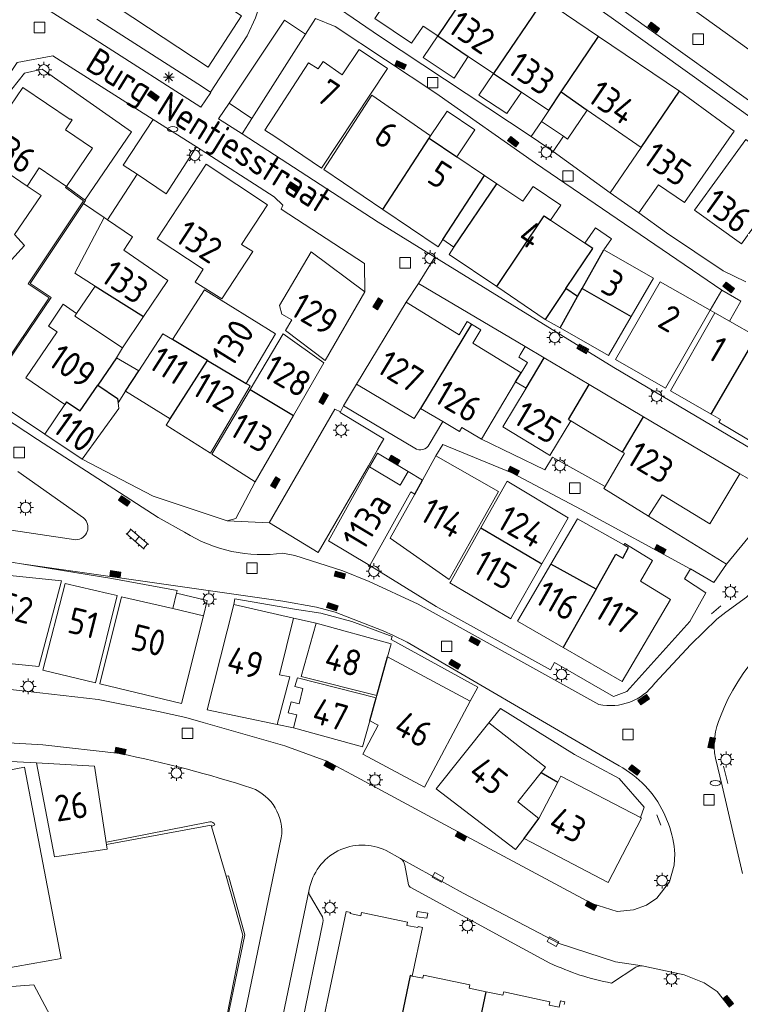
# Model space of a CAD drawing. Extents: x 168769 to 512904, y 516715 to 1559940.
# Tile 63 of 256: x 169327 to 169396, y 519329 to 519423. Entities that reach past the tile are written whole.
import ezdxf

# ---------------------------------------------------------------- set-up
doc = ezdxf.new("R2010")
doc.units = 0
doc.header["$MEASUREMENT"] = 0
doc.layers.get('0').update_dxf_attribs({"linetype": 'CONTINUOUS'})
for name, color, linetype, lineweight in [('B01_HOOFDGEBOUW', 10, 'CONTINUOUS', 0), ('B02_bijgebouw', 12, 'CONTINUOUS', 0), ('B07_scheidingsmuur', 14, 'CONTINUOUS', 25), ('Q04_wegmarkering', 7, 'CONTINUOUS', 0), ('Q21_LANTAARNPAAL', 7, 'CONTINUOUS', 18), ('Q23_kolk', 7, 'CONTINUOUS', 18), ('Q26_BOOM', 7, 'CONTINUOUS', 18), ('Q28_rioolput', 7, 'CONTINUOUS', 18), ('Q92_BRANDKRAAN', 7, 'CONTINUOUS', 0), ('Q96_STRAATKOLK', 7, 'CONTINUOUS', 0), ('S02_symb_open_verh', 7, 'CONTINUOUS', 13), ('T01_Muur', 10, 'CONTINUOUS', 0), ('T03_HEK', 34, 'CONTINUOUS', 0), ('V00_kant_verharding', 252, 'CONTINUOUS', 0), ('V04_Kant_op_inrit', 254, 'CONTINUOUS', 13)]:
    doc.layers.add(name, color=color, linetype=linetype, lineweight=lineweight)
for name, color, linetype in [('B14_dakrand_bijgebouw', 30, 'CONTINUOUS'), ('Z02_Huisnummer', 253, 'CONTINUOUS'), ('Z06_STRAATNAAM', 7, 'CONTINUOUS')]:
    doc.layers.add(name, color=color, linetype=linetype)
doc.styles.add('ISOCP', font='isocp.shx', dxfattribs={"height": 1.8})

# ---------------------------------------------------------------- blocks, each defined once
blk = doc.blocks.new('Q21')
at = {"color": 0}
for points in [[(-1.5, 0), (-1, 0)], [(-1.06, 1.06), (-0.71, 0.71)], [(0, 1.5), (0, 1)], [(1.06, 1.06), (0.71, 0.71)], [(1.5, 0), (1, 0)], [(-1.06, -1.06), (-0.71, -0.71)], [(0, -1.5), (0, -1)], [(1.06, -1.06), (0.71, -0.71)]]:
    blk.add_lwpolyline(points, dxfattribs=at)
blk.add_circle((0, 0), 1, dxfattribs=at)
blk = doc.blocks.new('Q28')
at = {"color": 0}
blk.add_lwpolyline([(1, 1), (1, -1), (-1, -1), (-1, 1)], close=True, dxfattribs=at)
blk = doc.blocks.new('Q96')
for p, q in [((-1, 0.88), (1, 0.88)), ((-1, 0.75), (1, 0.75)), ((-1, 0.63), (1, 0.63)), ((-1, 0.5), (1, 0.5)), ((-1, 0.38), (1, 0.38)), ((-1, 0.25), (1, 0.25)), ((-1, 0.12), (1, 0.12))]:
    blk.add_line(p, q)
at = {"color": 0}
blk.add_lwpolyline([(1, 1), (1, 0), (-1, 0), (-1, 1), (1, 1)], dxfattribs=at)
blk = doc.blocks.new('Q92')
at = {"color": 0}
blk.add_ellipse((0, 0), major_axis=(-0.991, 0), ratio=0.499983, start_param=1.570796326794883, end_param=7.853981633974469, dxfattribs=at)
blk = doc.blocks.new('S022')
at = {"color": 0}
for p, q in [((0.31, -2.3), (0.31, 2.3)), ((0.31, 2.1), (1.51, 2.1)), ((1.51, -2.3), (1.51, 2.3)), ((0.01, 1.15), (0.31, 1.15)), ((0.31, 0), (1.51, 0)), ((1.51, 1.05), (1.81, 1.05)), ((0.01, -1.15), (0.31, -1.15)), ((1.51, -1.05), (1.81, -1.05)), ((0.31, -2.1), (1.51, -2.1))]:
    blk.add_line(p, q, dxfattribs=at)
blk = doc.blocks.new('Q23')
at = {"color": 0}
blk.add_lwpolyline([(0.99, -0.5), (-0.99, -0.5), (-0.99, 0.5), (0.99, 0.5), (0.99, -0.5)], dxfattribs=at)
blk = doc.blocks.new('Q26')
at = {"color": 0}
for p, q in [((-1, 0), (1, 0)), ((-0.7, 0.7), (0.7, -0.7)), ((0.7, 0.7), (-0.7, -0.7)), ((0, 1), (0, -1))]:
    blk.add_line(p, q, dxfattribs=at)

msp = doc.modelspace()

# ---------------------------------------------------------------- linework, layer by layer
at = {"layer": 'B01_HOOFDGEBOUW'}
for points in [[(169336.868, 519424.581), (169336.716, 519424.346), (169345.302, 519418.697), (169348.478, 519423.582), (169339.888, 519429.198), (169339.716, 519428.934)], [(169362.812, 519425.785), (169361.174, 519423.307), (169364.65, 519420.97), (169365.788, 519422.587), (169367.164, 519421.661)], [(169382.478, 519421.622), (169377.368, 519425.078)], [(169367.164, 519421.661), (169365.782, 519419.611), (169368.722, 519417.628), (169370.066, 519419.708)], [(169390.198, 519416.4), (169382.478, 519421.622)], [(169358.061, 519417.963), (169359.667, 519420.37), (169362.378, 519418.568), (169360.75, 519416.104)], [(169351.642, 519412.081), (169350.686, 519412.674), (169354.867, 519419.104)], [(169354.867, 519419.104), (169355.784, 519418.518)], [(169355.784, 519418.518), (169356.238, 519419.223), (169358.061, 519417.963)], [(169370.066, 519419.708), (169372.464, 519418.094)], [(169372.464, 519418.094), (169371.07, 519416.036), (169373.75, 519414.26), (169375.13, 519416.299)], [(169327.636, 519416.759), (169323.398, 519410.532)], [(169327.636, 519416.759), (169332.142, 519413.693), (169332.198, 519413.775), (169332.363, 519413.663), (169331.716, 519412.712), (169334.279, 519410.968), (169331.798, 519407.322), (169329.194, 519409.094), (169328.069, 519407.353)], [(169375.13, 519416.299), (169377.734, 519414.546)], [(169386.316, 519404.819), (169388.184, 519407.489), (169390.658, 519405.785), (169395.394, 519412.605), (169390.198, 519416.4)], [(169360.75, 519416.104), (169356.102, 519409.068), (169351.642, 519412.081)], [(169366.482, 519412.142), (169360.87, 519416.021), (169356.306, 519408.93), (169361.942, 519405.121)], [(169368.99, 519410.152), (169370.698, 519412.713), (169368.044, 519414.484), (169366.482, 519412.142)], [(169377.734, 519414.546), (169377.044, 519413.516)], [(169379.13, 519412.105), (169379.518, 519411.843), (169381.406, 519414.598)], [(169381.406, 519414.598), (169386.522, 519411.029)], [(169377.044, 519413.516), (169379.13, 519412.105)], [(169391.624, 519405.084), (169396.078, 519401.853), (169400.902, 519408.572), (169396.508, 519411.79), (169391.624, 519405.084)], [(169383.584, 519406.735), (169386.522, 519411.029)], [(169371.614, 519408.376), (169368.99, 519410.152)], [(169349.54, 519401.135), (169348.47, 519401.802), (169350.948, 519405.576), (169345.096, 519409.447), (169340.448, 519402.333), (169344.834, 519399.441), (169344.062, 519398.213), (169346.586, 519396.612), (169349.54, 519401.135)], [(169372.804, 519407.571), (169371.614, 519408.376)], [(169377.9, 519404.123), (169378.898, 519405.557), (169376.24, 519407.333), (169375.252, 519405.914), (169372.804, 519407.571)], [(169383.584, 519406.735), (169386.316, 519404.819)], [(169361.942, 519405.121), (169367.188, 519401.575), (169367.636, 519402.262)], [(169335.38, 519404.377), (169332.611, 519399.066)], [(169335.38, 519404.377), (169335.716, 519404.151)], [(169335.716, 519404.151), (169338.094, 519402.546), (169337.272, 519401.255), (169341.462, 519398.36), (169339.142, 519394.932)], [(169381.16, 519401.918), (169377.9, 519404.123)], [(169382.988, 519401.29), (169383.712, 519402.331), (169382.186, 519403.392), (169381.16, 519401.918)], [(169367.636, 519402.262), (169368.708, 519401.537)], [(169368.708, 519401.537), (169368.248, 519400.859), (169372.774, 519397.8)], [(169385.586, 519394.932), (169387.72, 519398.599), (169382.988, 519401.29)], [(169360.224, 519397.28), (169355.094, 519401.095), (169352.078, 519396.005), (169352.322, 519395.17), (169353.278, 519394.621), (169352.662, 519393.613), (169356.444, 519390.745), (169360.224, 519397.28)], [(169334.534, 519397.842), (169332.611, 519399.066)], [(169332.765, 519395.24), (169334.534, 519397.842)], [(169341.9, 519392.742), (169344.944, 519397.494), (169351.714, 519393.296), (169348.906, 519388.573)], [(169372.774, 519397.8), (169377.404, 519394.671)], [(169388.85, 519388.122), (169384.104, 519390.838), (169388.358, 519398.237), (169393.112, 519395.534)], [(169331.65, 519386.561), (169327.93, 519389.094), (169330.914, 519393.475), (169330.087, 519394.038), (169331.494, 519396.104), (169332.765, 519395.24)], [(169359.412, 519388.497), (169364.164, 519396.293)], [(169370.376, 519394.226), (169369.979, 519394.469), (169369.207, 519393.206), (169364.164, 519396.293)], [(169332.594, 519394.988), (169332.765, 519395.24)], [(169337.128, 519391.958), (169332.594, 519394.988)], [(169339.142, 519394.932), (169337.128, 519391.958)], [(169377.404, 519394.671), (169378.808, 519393.868)], [(169378.808, 519393.868), (169383.43, 519391.224), (169385.586, 519394.932)], [(169393.112, 519395.534), (169388.85, 519388.122)], [(169393.554, 519395.283), (169389.312, 519387.858)], [(169393.554, 519395.283), (169394.938, 519394.496)], [(169375.109, 519389.594), (169370.503, 519392.413), (169371.276, 519393.675), (169370.376, 519394.226)], [(169394.938, 519394.496), (169397.504, 519393.038)], [(169340.986, 519393.287), (169338.685, 519389.773)], [(169340.986, 519393.287), (169341.9, 519392.742)], [(169349.294, 519387.994), (169352.452, 519393.299), (169356.322, 519390.534), (169353.426, 519385.528)], [(169336.572, 519391.004), (169337.128, 519391.958)], [(169375.497, 519392.077), (169375.025, 519391.282)], [(169377.298, 519391.007), (169375.497, 519392.077)], [(169338.685, 519389.773), (169336.572, 519391.004)], [(169375.025, 519391.282), (169374.899, 519391.071), (169375.71, 519390.575), (169375.109, 519389.594)], [(169381.591, 519388.458), (169377.298, 519391.007)], [(169336.718, 519386.707), (169336.664, 519387.137), (169334.786, 519388.417)], [(169348.906, 519388.573), (169349.296, 519388.34), (169345.518, 519381.918), (169341.294, 519384.601), (169341.676, 519385.197)], [(169365.51, 519386.189), (169364.926, 519385.224), (169359.412, 519388.497)], [(169371.342, 519383.268), (169374.558, 519388.719)], [(169375.566, 519388.117), (169373.362, 519384.438), (169377.632, 519381.82)], [(169374.558, 519388.719), (169375.566, 519388.117)], [(169386.743, 519385.398), (169381.591, 519388.458)], [(169402.944, 519388.3), (169401.028, 519384.832), (169401.04, 519384.062), (169400.418, 519382.941), (169399.832, 519382.66), (169399.252, 519381.716), (169393.94, 519384.878)], [(169337.414, 519387.832), (169336.718, 519386.707)], [(169341.676, 519385.197), (169337.414, 519387.832)], [(169349.774, 519379.214), (169345.634, 519381.844), (169349.294, 519387.994)], [(169389.312, 519387.858), (169393.184, 519385.643)], [(169329.736, 519383.751), (169331.65, 519386.561)], [(169333.308, 519381.345), (169336.784, 519386.186), (169336.718, 519386.707)], [(169365.51, 519386.189), (169367.638, 519384.947), (169369.232, 519384.008)], [(169353.426, 519385.528), (169349.774, 519379.214)], [(169395.923, 519379.947), (169386.743, 519385.398)], [(169393.184, 519385.643), (169394.083, 519385.128)], [(169371.342, 519383.268), (169369.456, 519384.388), (169369.232, 519384.008)], [(169377.846, 519381.693), (169379.828, 519385.016)], [(169379.828, 519385.016), (169384.758, 519382.039)], [(169394.083, 519385.128), (169393.94, 519384.878)], [(169329.736, 519383.751), (169333.308, 519381.345)], [(169366.976, 519381.659), (169365.708, 519379.368)], [(169372.94, 519378.292), (169366.976, 519381.659)], [(169377.632, 519381.82), (169377.846, 519381.693)], [(169384.954, 519381.92), (169383.091, 519378.766), (169382.964, 519378.551)], [(169384.758, 519382.039), (169384.954, 519381.92)], [(169360.702, 519371.237), (169356.77, 519373.591), (169360.66, 519380.632)], [(169360.66, 519380.632), (169363.58, 519378.89), (169364.348, 519380.179), (169365.708, 519379.368)], [(169387.236, 519375.932), (169388.528, 519377.972), (169393.072, 519375.197), (169395.923, 519379.947)], [(169371.262, 519374.812), (169373.762, 519379.264), (169379.566, 519375.772), (169377.072, 519371.383)], [(169364.972, 519378.039), (169364.598, 519378.262), (169360.702, 519371.237)], [(169372.94, 519378.292), (169368.26, 519369.898), (169362.64, 519373.829), (169364.972, 519378.039)], [(169382.964, 519378.551), (169387.236, 519375.932)], [(169377.932, 519371.351), (169380.464, 519375.673), (169384.894, 519373.196)], [(169368.392, 519369.7), (169371.262, 519374.812)], [(169384.894, 519373.196), (169384.98, 519373.325), (169387.62, 519371.706), (169386.454, 519369.747), (169389.312, 519367.979), (169384.732, 519360.193), (169379.108, 519363.431)], [(169377.072, 519371.383), (169374.19, 519366.31)], [(169379.108, 519363.431), (169374.76, 519365.935), (169377.932, 519371.351)], [(169323.076, 519362.208), (169329.166, 519361.608), (169331.33, 519369.77), (169323.66, 519370.578)], [(169334.554, 519360.062), (169329.562, 519361.254), (169331.676, 519369.516), (169335.784, 519368.558)], [(169374.19, 519366.31), (169374.108, 519366.168), (169368.32, 519369.57), (169368.392, 519369.7)], [(169336.638, 519368.359), (169334.554, 519360.062)], [(169335.784, 519368.558), (169336.638, 519368.359)], [(169334.984, 519359.959), (169337.05, 519368.263)], [(169337.05, 519368.263), (169341.93, 519367.126)], [(169351.874, 519356.102), (169345.188, 519357.473), (169347.742, 519367.524), (169353.434, 519366.226)], [(169341.93, 519367.126), (169344.846, 519366.446)], [(169344.846, 519366.446), (169342.76, 519358.101), (169334.984, 519359.959)], [(169353.434, 519366.226), (169352.102, 519360.827), (169353.068, 519360.622), (169351.874, 519356.102)], [(169353.434, 519366.226), (169355.572, 519365.749)], [(169361.352, 519358.838), (169354.17, 519360.657), (169355.572, 519365.749)], [(169355.572, 519365.749), (169362.722, 519363.775), (169362.378, 519362.538)], [(169362.378, 519362.538), (169370.246, 519358.315)], [(169353.43, 519355.771), (169353.758, 519356.995), (169352.928, 519357.214), (169353.208, 519358.263), (169353.968, 519358.049), (169354.312, 519359.506), (169353.566, 519359.7), (169353.796, 519360.535), (169361.298, 519358.639)], [(169370.246, 519358.315), (169365.89, 519350.109), (169360.02, 519353.253), (169361.482, 519356.039), (169360.692, 519356.454)], [(169361.298, 519358.639), (169361.352, 519358.838)], [(169360.692, 519356.454), (169359.998, 519353.953), (169353.43, 519355.771)], [(169375.4, 519345.243), (169374.576, 519344.201), (169367.012, 519349.974), (169372.042, 519356.25)], [(169372.042, 519356.25), (169377.41, 519352.026), (169377.01, 519351.522)], [(169351.874, 519356.102), (169353.43, 519355.771)], [(169328.958, 519352.439), (169330.678, 519343.482), (169335.672, 519344.213), (169334.488, 519352.133)], [(169334.488, 519352.133), (169328.958, 519352.439)], [(169331.307, 519333.807), (169321.254, 519332.026), (169320.137, 519337.852), (169317.787, 519337.328), (169315.409, 519349.63), (169327.816, 519352.031), (169331.307, 519333.807)], [(169377.01, 519351.522), (169374.782, 519348.713), (169376.792, 519347.144)], [(169376.792, 519347.144), (169378.595, 519350.611)], [(169378.595, 519350.611), (169378.88, 519351.159), (169386.46, 519347.218)], [(169386.46, 519347.218), (169386.56, 519347.166), (169383.378, 519341.044), (169375.4, 519345.243)], [(169354.74, 519320.625), (169358.427, 519338.273)], [(169358.427, 519338.273), (169358.848, 519338.185), (169358.827, 519338.087)], [(169358.827, 519338.087), (169359.831, 519337.878)], [(169359.897, 519338.191), (169359.831, 519337.878)], [(169359.897, 519338.191), (169364.297, 519337.26)], [(169364.297, 519337.26), (169364.233, 519336.959)], [(169364.233, 519336.959), (169365.27, 519336.743)], [(169365.711, 519336.752), (169364.74, 519332.133)], [(169365.711, 519336.752), (169365.29, 519336.84), (169365.27, 519336.743)], [(169364.74, 519332.133), (169365.748, 519331.921), (169365.814, 519332.234), (169370.215, 519331.292), (169370.148, 519330.979), (169371.761, 519330.641)], [(169371.761, 519330.641), (169373.374, 519330.303), (169373.442, 519330.616), (169377.826, 519329.672), (169377.759, 519329.359), (169378.716, 519329.162), (169378.851, 519329.788), (169379.277, 519329.684), (169379.215, 519329.431)]]:
    msp.add_lwpolyline(points, dxfattribs=at)
msp.add_lwpolyline([(169323.398, 519410.532), (169328.069, 519407.353), (169329.382, 519406.467), (169326.858, 519402.742), (169327.811, 519401.69), (169321.259, 519394.519), (169318.89, 519391.039), (169312.628, 519395.289), (169321.908, 519408.919), (169323.159, 519410.706)], close=True, dxfattribs=at)
at = {"layer": 'B02_bijgebouw'}
for points in [[(169376.071, 519412.087), (169377.044, 519413.516)], [(169378.155, 519410.663), (169376.071, 519412.087)], [(169378.155, 519410.663), (169379.13, 519412.105)], [(169393.112, 519395.534), (169394.199, 519397.446), (169396.025, 519396.409), (169394.938, 519394.496)], [(169393.554, 519395.283), (169393.112, 519395.534)], [(169344.846, 519366.446), (169345.192, 519367.906), (169342.273, 519368.597), (169341.93, 519367.126)]]:
    msp.add_lwpolyline(points, dxfattribs=at)
at = {"layer": 'B07_scheidingsmuur'}
for points in [[(169371.945, 519428.746), (169367.164, 519421.661)], [(169377.25, 519425.158), (169372.464, 519418.094)], [(169367.164, 519421.661), (169370.066, 519419.708)], [(169378.928, 519416.326), (169382.478, 519421.622)], [(169372.464, 519418.094), (169375.13, 519416.299)], [(169377.734, 519414.546), (169378.928, 519416.326)], [(169378.928, 519416.326), (169381.406, 519414.598)], [(169386.522, 519411.029), (169390.198, 519416.4)], [(169361.942, 519405.121), (169366.349, 519411.938)], [(169366.349, 519411.938), (169366.482, 519412.142)], [(169366.349, 519411.938), (169368.99, 519410.152)], [(169367.636, 519402.262), (169371.614, 519408.376)], [(169368.708, 519401.537), (169372.804, 519407.571)], [(169372.774, 519397.8), (169377.305, 519404.525)], [(169377.305, 519404.525), (169377.9, 519404.123)], [(169379.374, 519397.612), (169381.916, 519401.406), (169381.16, 519401.918)], [(169380.916, 519397.614), (169382.988, 519401.29)], [(169334.534, 519397.842), (169339.142, 519394.932)], [(169379.374, 519397.612), (169377.404, 519394.671)], [(169380.481, 519396.841), (169379.374, 519397.612)], [(169380.481, 519396.841), (169380.916, 519397.614)], [(169380.916, 519397.614), (169385.586, 519394.932)], [(169378.808, 519393.868), (169380.481, 519396.841)], [(169370.376, 519394.226), (169365.51, 519386.189)], [(169345.234, 519390.757), (169341.9, 519392.742)], [(169393.184, 519385.643), (169397.504, 519393.038)], [(169336.572, 519391.004), (169334.786, 519388.417)], [(169375.566, 519388.117), (169377.298, 519391.007)], [(169341.676, 519385.197), (169345.234, 519390.757)], [(169345.234, 519390.757), (169348.906, 519388.573)], [(169337.414, 519387.832), (169338.685, 519389.773)], [(169374.558, 519388.719), (169375.109, 519389.594)], [(169331.822, 519386.829), (169333.11, 519385.959), (169334.786, 519388.417)], [(169334.786, 519388.417), (169336.664, 519387.137), (169336.718, 519386.707)], [(169379.617, 519385.149), (169381.591, 519388.458)], [(169349.294, 519387.994), (169353.426, 519385.528)], [(169331.822, 519386.829), (169331.65, 519386.561)], [(169384.758, 519382.039), (169386.743, 519385.398)], [(169379.617, 519385.149), (169379.828, 519385.016)], [(169364.972, 519378.039), (169365.708, 519379.368)], [(169371.262, 519374.812), (169377.072, 519371.383)], [(169382.256, 519368.991), (169384.131, 519372.303), (169384.772, 519371.932), (169385.339, 519372.946), (169384.894, 519373.196)], [(169382.256, 519368.991), (169377.932, 519371.351)], [(169382.256, 519368.991), (169379.108, 519363.431)], [(169361.352, 519358.838), (169362.378, 519362.538)], [(169360.692, 519356.454), (169361.298, 519358.639)], [(169375.4, 519345.243), (169376.792, 519347.144)], [(169364.74, 519332.133), (169364.53, 519332.177), (169361.473, 519317.545)], [(169368.702, 519316.008), (169371.761, 519330.641)]]:
    msp.add_lwpolyline(points, dxfattribs=at)
at = {"layer": 'B14_dakrand_bijgebouw'}
msp.add_lwpolyline([(169377.01, 519351.522), (169378.595, 519350.611)], dxfattribs=at)
at = {"layer": 'Q04_wegmarkering'}
for points in [[(169365.41, 519442.902), (169383.993, 519429.588), (169384.504, 519429.221), (169408.047, 519412.277)], [(169347.297, 519415.261), (169352.559, 519423.173)], [(169354.558, 519421.82), (169352.559, 519423.173)], [(169340.047, 519413.706), (169337.215, 519409.37)], [(169338.536, 519408.484), (169337.215, 519409.37)], [(169363.623, 519343.313), (169369.578, 519340.02)], [(169350.053, 519317.008), (169354.924, 519340.374)], [(169378.728, 519335.234), (169369.578, 519340.02)], [(169378.728, 519335.234), (169384.073, 519333.497), (169386.639, 519333.102)]]:
    msp.add_lwpolyline(points, dxfattribs=at)
at = {"layer": 'T01_Muur'}
msp.add_line((169331.721, 519407.217), (169331.798, 519407.322), dxfattribs=at)
for points in [[(169323.958, 519387.592), (169324.064, 519387.52), (169330.34, 519396.742), (169328.348, 519398.076), (169333.609, 519405.989), (169331.798, 519407.322)], [(169323.958, 519387.592), (169330.159, 519396.707), (169328.168, 519398.04), (169333.432, 519405.958), (169331.721, 519407.217)]]:
    msp.add_lwpolyline(points, dxfattribs=at)
at = {"layer": 'T03_HEK'}
for points in [[(169345.631, 519346.365), (169345.581, 519346.5), (169335.629, 519344.669)], [(169345.095, 519318.28), (169348.598, 519336.028), (169347.024, 519341.655)]]:
    msp.add_lwpolyline(points, dxfattribs=at)
at = {"layer": 'V00_kant_verharding'}
for points in [[(169376.071, 519412.087), (169361.614, 519421.649), (169355.307, 519425.998), (169356.395, 519427.842), (169345.884, 519434.78)], [(169344.641, 519432.271), (169351.239, 519427.823), (169349.802, 519423.377), (169349, 519421.678), (169345.534, 519416.315), (169344.305, 519417.107), (169334.684, 519423.245)], [(169422.266, 519380.927), (169418.137, 519392.414), (169412.087, 519401.677), (169402.243, 519410.109), (169383.684, 519423.413), (169378.675, 519426.963), (169377.368, 519425.078)], [(169382.333, 519425.888), (169401.675, 519412.032)], [(169330.354, 519423.973), (169334.975, 519421.023), (169344.585, 519414.87), (169345.559, 519416.289)], [(169354.558, 519421.82), (169355.524, 519423.338), (169357.39, 519422.572), (169366.99, 519416.197), (169376.47, 519409.547), (169394.199, 519397.446)], [(169349.456, 519413.803), (169354.558, 519421.82)], [(169317.944, 519405.41), (169327.112, 519419.138), (169330.519, 519419.761), (169340.047, 519413.706)], [(169322.356, 519411.272), (169327.804, 519418.129), (169329.484, 519418.497)], [(169329.484, 519418.497), (169338.001, 519412.54)], [(169348.53, 519412.347), (169346.288, 519413.77), (169347.297, 519415.261)], [(169349.456, 519413.803), (169347.297, 519415.261)], [(169340.047, 519413.706), (169344.192, 519411.086)], [(169348.53, 519412.347), (169349.456, 519413.803)], [(169333.56, 519406.025), (169338.001, 519412.54)], [(169361.473, 519403.928), (169348.53, 519412.347)], [(169344.192, 519411.086), (169341.296, 519406.634)], [(169344.192, 519411.086), (169351.592, 519406.337), (169352.403, 519405.544), (169352.243, 519405.151), (169360.194, 519399.994), (169360.224, 519397.28)], [(169383.584, 519406.735), (169378.155, 519410.663)], [(169335.716, 519404.151), (169338.536, 519408.484)], [(169341.296, 519406.634), (169338.536, 519408.484)], [(169335.38, 519404.377), (169333.426, 519405.713)], [(169396.515, 519398.254), (169394.353, 519399.284), (169388.958, 519402.901), (169386.316, 519404.819)], [(169361.473, 519403.928), (169366.891, 519400.585), (169383.917, 519390.081)], [(169365.335, 519398.094), (169366.891, 519400.585)], [(169364.164, 519396.293), (169365.335, 519398.094)], [(169365.335, 519398.094), (169375.497, 519392.077)], [(169329.04, 519383.237), (169317.814, 519390.592)], [(169399.494, 519380.889), (169383.917, 519390.081)], [(169358.197, 519386.427), (169359.412, 519388.497)], [(169323.867, 519387.639), (169329.736, 519383.751)], [(169357.906, 519385.858), (169358.197, 519386.427)], [(169364.977, 519382.402), (169358.197, 519386.427)], [(169357.906, 519385.858), (169357.367, 519386.107), (169351.115, 519375.299)], [(169351.124, 519375.296), (169355.77, 519372.485), (169360.558, 519380.707), (169361.457, 519382.316), (169362.033, 519383.288), (169357.876, 519385.806), (169357.906, 519385.858)], [(169367.638, 519384.947), (169366.347, 519382.756)], [(169367.632, 519382.747), (169366.976, 519381.659)], [(169367.632, 519382.747), (169374.203, 519380.049), (169380.822, 519376.575)], [(169377.369, 519380.343), (169371.342, 519383.268)], [(169360.66, 519380.632), (169361.428, 519381.92), (169364.348, 519380.179)], [(169378.102, 519381.536), (169377.369, 519380.343)], [(169383.091, 519378.766), (169378.102, 519381.536)], [(169347.117, 519375.484), (169340.071, 519377.845), (169333.308, 519381.345)], [(169399.9, 519377.729), (169395.923, 519379.947)], [(169349.774, 519379.214), (169347.945, 519375.72), (169347.117, 519375.484)], [(169399.9, 519377.729), (169394.652, 519371.373)], [(169391.212, 519370.927), (169380.822, 519376.575)], [(169387.236, 519375.932), (169394.652, 519371.373)], [(169347.117, 519375.484), (169351.115, 519375.299)], [(169336.117, 519369.988), (169327.524, 519371.382), (169325.107, 519371.774), (169323.711, 519372.001), (169315.023, 519373.085)], [(169327.524, 519371.382), (169352.424, 519367.822), (169355.617, 519367.248), (169357.394, 519366.799), (169361.953, 519365.025)], [(169360.702, 519371.237), (169367.003, 519367.329)], [(169391.228, 519370.922), (169393.459, 519369.612), (169394.652, 519371.373)], [(169391.228, 519370.922), (169390.671, 519369.977), (169392.703, 519368.641), (169391.162, 519365.913), (169385.169, 519359.219), (169383.908, 519358.763)], [(169342.273, 519368.597), (169342.331, 519368.841), (169336.117, 519369.988)], [(169394.586, 519366.798), (169396.579, 519368.222), (169396.889, 519368.522), (169397.099, 519368.813), (169397.683, 519370.1)], [(169347.742, 519367.524), (169347.835, 519368.056)], [(169370.246, 519358.315), (169370.987, 519359.643), (169362.735, 519364.186), (169362.811, 519364.467), (169358.979, 519365.912), (169356.018, 519366.69), (169353.523, 519367.066), (169347.835, 519368.056)], [(169365.293, 519367.56), (169382.503, 519358.003)], [(169367.003, 519367.329), (169377.886, 519361.308)], [(169394.586, 519366.798), (169393.727, 519366.106)], [(169362.936, 519364.571), (169361.953, 519365.025)], [(169362.936, 519364.571), (169364.255, 519363.924), (169382.627, 519353.201)], [(169377.886, 519361.308), (169378.285, 519362.001)], [(169383.908, 519358.763), (169383.068, 519359.247), (169378.285, 519362.001)], [(169325.935, 519359.471), (169334.837, 519358.477), (169340.58, 519357.324), (169343.158, 519356.754), (169344.813, 519356.29), (169352.602, 519354.065), (169356.595, 519352.607), (169358.993, 519351.315), (169369.467, 519345.689), (169381.843, 519339.055), (169384.255, 519338.297), (169385.804, 519338.449), (169387.027, 519338.886), (169388.038, 519339.545), (169389.245, 519341.099), (169389.681, 519342.704), (169389.741, 519343.764)], [(169373.131, 519357.609), (169372.042, 519356.25)], [(169386.46, 519347.218), (169386.815, 519348.227), (169384.445, 519350.938), (169380.182, 519353.24), (169373.131, 519357.609)], [(169329.551, 519354.167), (169319.166, 519354.762), (169302.514, 519355.657), (169292.802, 519356.041), (169291.84, 519356.043), (169291.619, 519355.767), (169291.875, 519353.753)], [(169301.816, 519353.839), (169328.958, 519352.439)], [(169329.551, 519354.167), (169336.89, 519353.319)], [(169394.239, 519350.233), (169393.608, 519352.881)], [(169394.239, 519350.233), (169396.198, 519341.904)], [(169345.473, 519346.831), (169335.602, 519344.869)], [(169388.695, 519347.685), (169389.133, 519346.617)], [(169346.422, 519324.58), (169348.803, 519336.074), (169347.246, 519341.681), (169347.024, 519341.655), (169345.631, 519346.365), (169345.922, 519346.521)], [(169343.649, 519295.004), (169345.085, 519306.808), (169346.301, 519315.818), (169346.792, 519318.862), (169352.266, 519345.282)], [(169362.238, 519344.096), (169363.623, 519343.313)], [(169364.02, 519342.693), (169364.392, 519340.828)], [(169364.603, 519340.565), (169375.209, 519334.805), (169377.845, 519333.373)], [(169356.1, 519337.935), (169355.04, 519339.702)], [(169351.533, 519313.833), (169351.961, 519316.539), (169356.229, 519337.246)], [(169383.693, 519331.472), (169386.013, 519332.972)], [(169386.639, 519333.102), (169390.642, 519332.243)], [(169321.254, 519332.026), (169321.481, 519330.746), (169328.692, 519331.313)], [(169390.642, 519332.243), (169392.537, 519331.494), (169393.755, 519330.647), (169394.954, 519329.173)], [(169333.107, 519323.012), (169328.692, 519331.313)]]:
    msp.add_lwpolyline(points, dxfattribs=at)
for points in [[(169365.293, 519367.56), (169360.634, 519369.714), (169358.112, 519370.734), (169353.56, 519372.197), (169352.414, 519372.408, -0.177205), (169343.053, 519374.405), (169340.537, 519375.815), (169329.04, 519383.237)], [(169364.977, 519382.402, 0.461606), (169366.347, 519382.756)], [(169325.238, 519374.793), (169332.701, 519373.678, 0.678882), (169333.44, 519375.759), (169327.177, 519380.174)], [(169403.989, 519367.314, 0.199599), (169394.072, 519356.848)], [(169382.503, 519358.003, 0.29531), (169387.834, 519360.025), (169391.252, 519363.711), (169393.727, 519366.106)], [(169394.072, 519356.848, 0.153261), (169393.608, 519352.881)], [(169349.444, 519350.041, 0.02819), (169336.89, 519353.319)], [(169382.627, 519353.201), (169384.428, 519352.153, -0.156953), (169388.695, 519347.685)], [(169352.266, 519345.282, 0.345463), (169349.444, 519350.041)], [(169345.922, 519346.521, 0.396546), (169345.473, 519346.831)], [(169389.133, 519346.617, -0.07568), (169389.741, 519343.764)], [(169354.924, 519340.374, -0.496022), (169362.238, 519344.096)], [(169363.623, 519343.313, -0.211377), (169364.02, 519342.693)], [(169355.04, 519339.702, -0.25603), (169354.924, 519340.374)], [(169364.392, 519340.828, 0.223714), (169364.603, 519340.565)], [(169356.229, 519337.246, 0.181316), (169356.1, 519337.935)], [(169377.845, 519333.373, 0.064439), (169383.693, 519331.472)], [(169386.013, 519332.972, -0.166262), (169386.639, 519333.102)]]:
    msp.add_lwpolyline(points, format="xyb", dxfattribs=at)
at = {"layer": 'V04_Kant_op_inrit'}
for points in [[(169393.229, 519366.633), (169394.132, 519367.387)], [(169394.785, 519350.467), (169394.373, 519352.108)], [(169388.035, 519347.474), (169388.416, 519346.508)]]:
    msp.add_lwpolyline(points, dxfattribs=at)

# ---------------------------------------------------------------- block references
at = {"layer": 'Q21_LANTAARNPAAL', "xscale": 0.5, "yscale": 0.5}
for p in [(169329.654, 519418.43), (169344.022, 519410.305), (169377.498, 519410.601), (169366.431, 519400.498), (169378.305, 519392.954), (169388.01, 519387.36), (169357.961, 519384.125), (169378.806, 519380.783), (169327.917, 519376.745), (169361.081, 519370.688), (169395.027, 519368.716), (169345.353, 519368.035), (169378.948, 519360.861), (169328.164, 519359.714), (169394.614, 519352.76), (169342.277, 519351.465), (169361.183, 519350.806), (169388.532, 519341.22), (169356.895, 519338.638), (169369.986, 519336.94), (169389.428, 519331.859)]:
    msp.add_blockref('Q21', p, dxfattribs=at)
at = {"layer": 'Q23_kolk'}
for p, xscale, yscale, rotation in [((169367.192, 519341.531), 0.5, 0.5, 331.6410365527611), ((169365.676, 519337.959), 0.5000000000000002, 0.5000000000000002, 171.0839632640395), ((169378.131, 519335.406), 0.5, 0.5, 331.6410365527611)]:
    msp.add_blockref('Q23', p, dxfattribs=dict(at, xscale=xscale, yscale=yscale, rotation=rotation))
at = {"layer": 'Q26_BOOM', "xscale": 0.5, "yscale": 0.5}
msp.add_blockref('Q26', (169341.556, 519417.729), dxfattribs=at)
at = {"layer": 'Q28_rioolput', "xscale": 0.5, "yscale": 0.5}
for p in [(169329.235, 519422.463), (169391.954, 519421.354), (169366.684, 519417.204), (169379.558, 519408.33), (169364.051, 519400.058), (169327.305, 519381.995), (169380.213, 519378.592), (169349.467, 519370.972), (169368.017, 519363.528), (169343.336, 519355.256), (169385.276, 519355.143), (169392.992, 519348.91)]:
    msp.add_blockref('Q28', p, dxfattribs=at)
at = {"layer": 'Q92_BRANDKRAAN', "xscale": 0.5, "yscale": 0.5}
for p in [(169341.93, 519412.778), (169393.598, 519350.51)]:
    msp.add_blockref('Q92', p, dxfattribs=at)
at = {"layer": 'Q96_STRAATKOLK'}
for p, xscale, yscale, rotation in [((169387.58, 519422.273), 0.5, 0.5, 322.9750397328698), ((169363.523, 519418.662), 0.5, 0.5, 334.9961229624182), ((169339.941, 519415.744), 0.5, 0.5, 323.836464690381), ((169374.196, 519411.398), 0.5, 0.5, 322.1136848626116), ((169353.28, 519407.088), 0.5, 0.5, 325.9993892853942), ((169394.708, 519397.509), 0.5, 0.5, 321.9927810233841), ((169361.67, 519396.02), 0.5, 0.5, 58.55614310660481), ((169380.854, 519391.636), 0.5, 0.5, 329.9451548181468), ((169356.51, 519387.009), 0.5, 0.5, 60.19633737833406), ((169362.888, 519381.049), 0.5, 0.5, 329.3465864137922), ((169374.268, 519380.026), 0.5, 0.5, 332.2013138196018), ((169351.914, 519378.99), 0.5, 0.5, 60.15896700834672), ((169337.449, 519377.583), 0.4999999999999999, 0.4999999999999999, 146.6564512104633), ((169388.236, 519372.545), 0.5, 0.5, 332.2013138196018), ((169336.427, 519370.182), 0.5, 0.5, 352.0039368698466), ((169357.904, 519370.571), 0.4999999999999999, 0.4999999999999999, 164.6466038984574), ((169357.038, 519367.081), 0.5, 0.5, 341.4152408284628), ((169370.788, 519364.253), 0.4999999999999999, 0.4999999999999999, 151.527080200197), ((169368.652, 519361.603), 0.5, 0.5, 329.7900918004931), ((169386.622, 519358.666), 0.5, 0.5, 215.0167303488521), ((169393.493, 519354.291), 0.5, 0.5, 77.241414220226), ((169336.89, 519353.319), 0.5, 0.5, 347.117020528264), ((169357.002, 519352.388), 0.4999999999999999, 0.4999999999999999, 151.719672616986), ((169385.738, 519351.563), 0.5, 0.5, 322.9490872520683), ((169369.506, 519345.667), 0.4999999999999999, 0.4999999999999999, 151.7780153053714), ((169381.866, 519339.047), 0.4999999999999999, 0.4999999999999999, 151.8742995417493), ((169394.62, 519329.584), 0.5, 0.5, 309.1105759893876)]:
    msp.add_blockref('Q96', p, dxfattribs=dict(at, xscale=xscale, yscale=yscale, rotation=rotation))
at = {"layer": 'S02_symb_open_verh', "xscale": 0.4999999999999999, "yscale": 0.4999999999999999, "rotation": 229.0812243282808}
msp.add_blockref('S022', (169338.84, 519374.095), dxfattribs=at)

# ---------------------------------------------------------------- texts
at = {"layer": 'Z02_Huisnummer', "style": 'ISOCP'}
for s, rotation, p in [('131', 325.98648, (169363.546, 519425.991)), ('132', 325.88158, (169367.942, 519422.137)), ('133', 326.14682, (169373.621, 519418.235)), ('7', 326.55114, (169355.386, 519415.623)), ('134', 325.61163, (169381.26, 519415.525)), ('6', 327.11846, (169360.89, 519411.655)), ('136', 326.30993, (169324.158, 519410.798)), ('135', 325.2228, (169386.538, 519409.654)), ('5', 326.95045, (169365.996, 519407.85)), ('136', 324.32301, (169392.285, 519405.239)), ('132', 326.85119, (169341.984, 519402.176)), ('4', 326.0297, (169374.615, 519402.162)), ('133', 325.91067, (169334.917, 519398.387)), ('3', 329.82433, (169382.527, 519397.377)), ('129', 329.95389, (169352.954, 519395.171)), ('130', 58.19742, (169347.591, 519389.975)), ('2', 330.10052, (169387.945, 519394.064)), ('1', 329.70745, (169392.676, 519391.041)), ('109', 325.71168, (169329.893, 519390.399)), ('111', 327.38368, (169339.46, 519390.133)), ('128', 329.95037, (169350.354, 519389.292)), ('127', 328.8072, (169361.168, 519389.728)), ('112', 329.53212, (169343.578, 519387.616)), ('126', 329.47029, (169366.632, 519386.892)), ('125', 329.18753, (169374.185, 519384.874)), ('110', 324.32039, (169330.313, 519384.066)), ('113', 329.95503, (169347.15, 519383.729)), ('123', 329.02737, (169384.964, 519381.05)), ('113a', 59.05052, (169360.086, 519372.502)), ('114', 330.85854, (169365.287, 519375.624)), ('124', 330.39308, (169372.612, 519374.923)), ('115', 330.39885, (169370.315, 519370.681)), ('116', 330.48202, (169376.234, 519367.755)), ('52', 345.15075, (169325.129, 519366.419)), ('117', 329.53446, (169381.903, 519366.423)), ('51', 345.90041, (169331.766, 519364.889)), ('50', 345.96537, (169337.779, 519363.281)), ('49', 346.14118, (169346.921, 519361.167)), ('48', 344.50145, (169356.202, 519361.475)), ('47', 344.49125, (169355.04, 519356.288)), ('46', 332.03925, (169362.801, 519355.319)), ('45', 321.66351, (169369.91, 519351.243)), ('26', 8.50246, (169330.87, 519346.822)), ('43', 332.53618, (169377.519, 519346.166))]:
    msp.add_text(s, height=2.5, rotation=rotation, dxfattribs=at).set_placement(p)
at = {"layer": 'Z06_STRAATNAAM', "style": 'ISOCP'}
msp.add_text('Burg Nentjesstraat', height=2.5, rotation=328.32746, dxfattribs=at).set_placement((169333.463, 519418.546))

doc.saveas('drawing.dxf')
